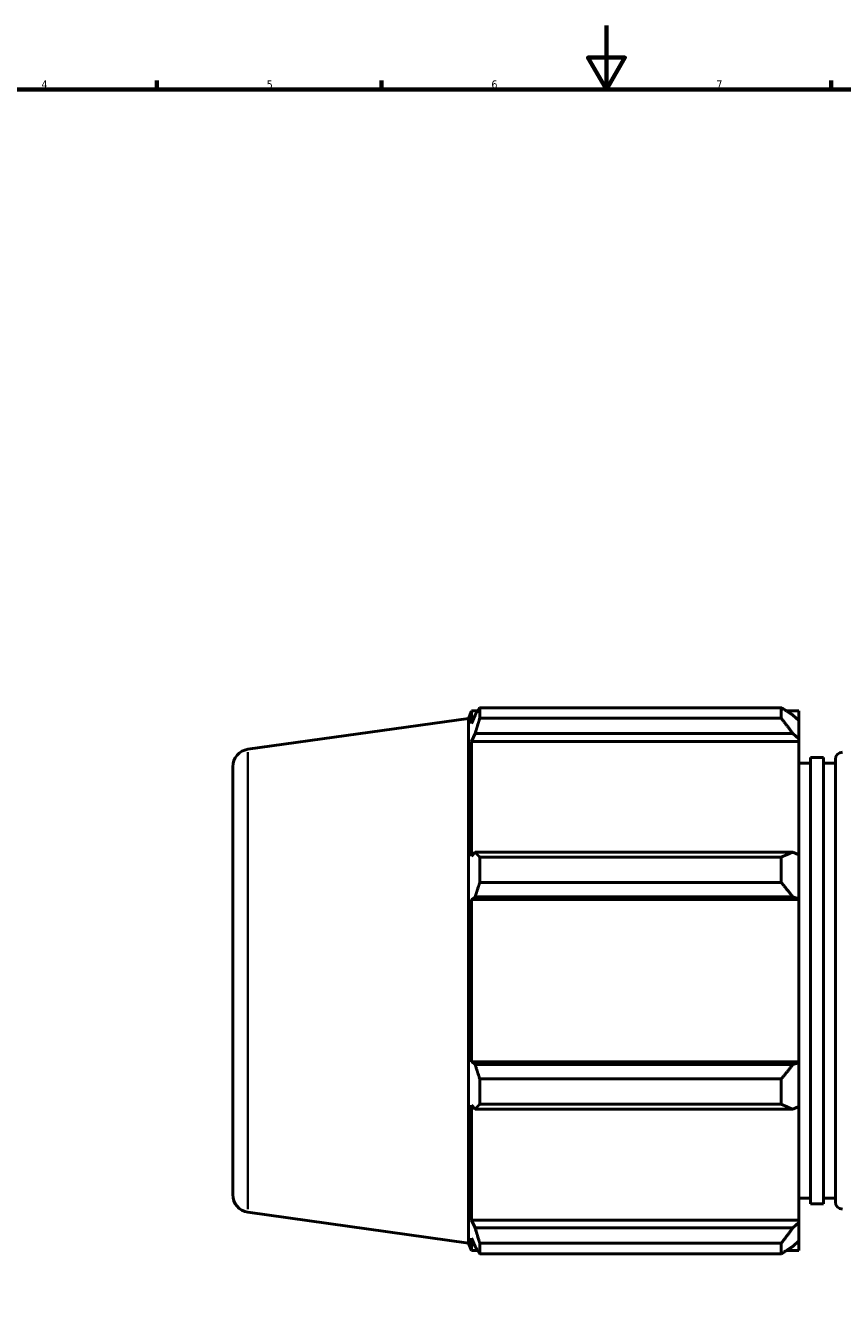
# Model space of a CAD drawing. Header units: millimetres. Extents: x -9 to 1578, y -217 to 1430.
# Tile 3 of 12: x 239 to 494, y 196 to 594. Entities that reach past the tile are written whole.
import ezdxf

# ---------------------------------------------------------------- set-up
doc = ezdxf.new("R2010")
doc.units = ezdxf.units.MM
for name, color, linetype, lineweight in [('Border (ISO)', 7, 'Continuous', 70), ('Visible (ISO)', 7, 'Continuous', 50), ('Visible Narrow (ISO)', 7, 'Continuous', 35)]:
    doc.layers.add(name, color=color, linetype=linetype, lineweight=lineweight)
doc.styles.add('Note Text (ISO)', font='tahoma.ttf')

# ---------------------------------------------------------------- blocks, each defined once
blk = doc.blocks.new('Borders Default Border')
at = {"layer": 'Border (ISO)'}
for p, q in [((280.33, 574), (280.33, 576.9)), ((350.42, 574), (350.42, 576.9)), ((490.58, 574), (490.58, 576.9))]:
    blk.add_line(p, q, dxfattribs=at)
at = {"layer": 'Border (ISO)', "flags": 128}
for points in [[(420.5, 594), (420.5, 574), (414.73, 584), (426.27, 584), (420.5, 574)], [(20, 20), (20, 574), (821, 574), (821, 20), (20, 20)]]:
    blk.add_lwpolyline(points, dxfattribs=at)
at = {"layer": 'Border (ISO)', "color": 232, "true_color": 0xca0064, "char_height": 2.5, "attachment_point": 7, "style": 'Note Text (ISO)'}
for s, insert in [('4', (244.42, 574.4)), ('5', (314.64, 574.35)), ('6', (384.66, 574.35)), ('7', (454.77, 574.4))]:
    blk.add_mtext(s, dxfattribs=dict(at, insert=insert))

msp = doc.modelspace()

# ---------------------------------------------------------------- linework, layer by layer
at = {"layer": 'Visible (ISO)'}
for p, q in [((377.531, 377.925), (378.475, 380.26)), ((378.475, 380.26), (378.475, 376.364)), ((380.397, 380.26), (378.475, 380.26)), ((379.572, 378.954), (378.475, 376.364)), ((381.034, 381.249), (475.001, 381.249)), ((381.034, 381.249), (381.034, 377.976)), ((475.001, 377.976), (475.001, 381.249)), ((480.431, 380.26), (476.579, 380.26)), ((480.431, 377.227), (478.621, 378.954)), ((480.431, 377.227), (480.431, 380.26)), ((308.766, 368.26), (377.531, 377.925)), ((377.531, 377.925), (377.531, 214.265)), ((475.001, 377.976), (381.034, 377.976)), ((480.431, 377.227), (480.431, 371.553)), ((378.475, 370.75), (379.572, 373.158)), ((378.475, 370.75), (378.475, 334.958)), ((480.431, 370.75), (378.475, 370.75)), ((379.572, 373.158), (478.621, 373.158)), ((478.621, 373.158), (480.431, 371.553)), ((480.431, 371.553), (480.431, 370.75)), ((480.431, 335.376), (480.431, 370.75)), ((304.031, 229.376), (304.031, 362.814)), ((484.106, 363.97), (480.431, 363.97)), ((484.106, 365.667), (484.106, 226.523)), ((488.19, 365.667), (484.106, 365.667)), ((488.19, 365.667), (488.19, 226.523)), ((491.865, 363.97), (488.19, 363.97)), ((491.865, 227.026), (491.865, 365.164)), ((379.572, 336.211), (378.475, 334.958)), ((478.621, 336.211), (379.572, 336.211)), ((381.034, 334.639), (475.001, 334.639)), ((381.034, 334.639), (381.034, 326.739)), ((475.001, 326.739), (475.001, 334.639)), ((480.431, 335.376), (478.621, 336.211)), ((480.431, 335.376), (480.431, 321.676)), ((475.001, 326.739), (381.034, 326.739)), ((378.475, 321.404), (379.572, 322.22)), ((378.475, 321.404), (378.475, 270.786)), ((480.431, 321.404), (378.475, 321.404)), ((379.572, 322.22), (478.621, 322.22)), ((478.621, 322.22), (480.431, 321.676)), ((480.431, 321.676), (480.431, 321.404)), ((480.431, 270.786), (480.431, 321.404)), ((379.572, 269.969), (378.475, 270.786)), ((480.431, 270.786), (378.475, 270.786)), ((478.621, 269.969), (379.572, 269.969)), ((480.431, 270.514), (478.621, 269.969)), ((480.431, 270.786), (480.431, 270.514)), ((480.431, 270.514), (480.431, 256.814)), ((381.034, 265.451), (475.001, 265.451)), ((381.034, 265.451), (381.034, 257.55)), ((475.001, 257.55), (475.001, 265.451)), ((378.475, 257.232), (378.475, 221.439)), ((378.475, 257.232), (379.572, 255.978)), ((379.572, 255.978), (478.621, 255.978)), ((475.001, 257.55), (381.034, 257.55)), ((478.621, 255.978), (480.431, 256.814)), ((480.431, 221.439), (480.431, 256.814)), ((484.106, 228.22), (480.431, 228.22)), ((491.865, 228.22), (488.19, 228.22)), ((308.766, 223.929), (377.531, 214.265)), ((488.19, 226.523), (484.106, 226.523)), ((379.572, 219.031), (378.475, 221.439)), ((480.431, 221.439), (378.475, 221.439)), ((480.431, 220.637), (478.621, 219.031)), ((480.431, 221.439), (480.431, 220.637)), ((480.431, 220.637), (480.431, 214.962)), ((378.475, 215.825), (378.475, 211.93)), ((378.475, 215.825), (379.572, 213.236)), ((478.621, 219.031), (379.572, 219.031)), ((377.531, 214.265), (378.475, 211.93)), ((380.397, 211.93), (378.475, 211.93)), ((381.034, 214.213), (475.001, 214.213)), ((381.034, 214.213), (381.034, 210.941)), ((475.001, 210.941), (475.001, 214.213)), ((480.431, 211.93), (476.579, 211.93)), ((478.621, 213.236), (480.431, 214.962)), ((480.431, 211.93), (480.431, 214.962)), ((475.001, 210.941), (381.034, 210.941))]:
    msp.add_line(p, q, dxfattribs=at)
for centre, radius, start, end in [((309.531, 362.814), 5.5, 98, 180), ((494.065, 365.164), 2.2, 90, 180), ((309.531, 229.376), 5.5, 180, 262), ((494.065, 227.026), 2.2, 180, 270)]:
    msp.add_arc(centre, radius, start, end, dxfattribs=at)
for points, weights in [([(379.572, 378.954), (380.274, 380.078), (381.034, 381.249)], [1.00126552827, 1.00104123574, 1]), ([(478.621, 378.954), (476.884, 380.078), (475.001, 381.249)], [1.00671180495, 1.01286624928, 1.01822643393]), ([(381.034, 377.976), (380.274, 375.518), (379.572, 373.158)], [1, 1.00104123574, 1.00126552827]), ([(475.001, 377.976), (476.884, 375.518), (478.621, 373.158)], [1.01822643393, 1.01286624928, 1.00671180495]), ([(379.572, 336.211), (380.274, 335.441), (381.034, 334.639)], [1.00126552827, 1.00104123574, 1]), ([(478.621, 336.211), (476.884, 335.441), (475.001, 334.639)], [1.00671180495, 1.01286624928, 1.01822643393]), ([(381.034, 326.739), (380.274, 324.433), (379.572, 322.22)], [1, 1.00104123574, 1.00126552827]), ([(475.001, 326.739), (476.884, 324.433), (478.621, 322.22)], [1.01822643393, 1.01286624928, 1.00671180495]), ([(379.572, 269.969), (380.274, 267.756), (381.034, 265.451)], [1.00126552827, 1.00104123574, 1]), ([(478.621, 269.969), (476.884, 267.756), (475.001, 265.451)], [1.00671180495, 1.01286624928, 1.01822643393]), ([(381.034, 257.55), (380.274, 256.748), (379.572, 255.978)], [1, 1.00104123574, 1.00126552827]), ([(475.001, 257.55), (476.884, 256.748), (478.621, 255.978)], [1.01822643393, 1.01286624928, 1.00671180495]), ([(379.572, 219.031), (380.274, 216.671), (381.034, 214.213)], [1.00126552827, 1.00104123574, 1]), ([(478.621, 219.031), (476.884, 216.671), (475.001, 214.213)], [1.00671180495, 1.01286624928, 1.01822643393]), ([(381.034, 210.941), (380.274, 212.112), (379.572, 213.236)], [1, 1.00104123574, 1.00126552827]), ([(475.001, 210.941), (476.884, 212.112), (478.621, 213.236)], [1.01822643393, 1.01286624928, 1.00671180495])]:
    msp.add_rational_spline(points, weights, degree=2, dxfattribs=at)
at = {"layer": 'Visible Narrow (ISO)'}
msp.add_line((308.766, 367.372), (308.766, 224.818), dxfattribs=at)

# ---------------------------------------------------------------- block references
msp.add_blockref('Borders Default Border', (0, 0))

doc.saveas('drawing.dxf')
